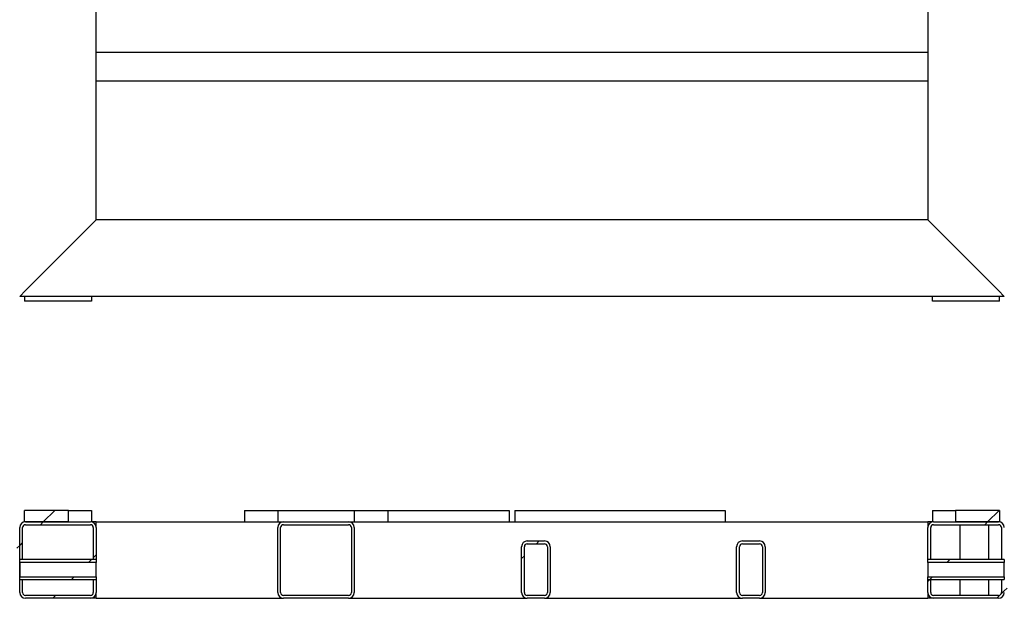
# Model space of a CAD drawing. Header units: millimetres. Extents: x 5 to 1226, y 5 to 415.
# Tile 26 of 61: x 738 to 790, y 228 to 258. Entities that reach past the tile are written whole.
import ezdxf

# ---------------------------------------------------------------- set-up
doc = ezdxf.new("R2010")
doc.units = ezdxf.units.MM
doc.header["$PDSIZE"] = -1
doc.layers.add('COTES', color=1, linetype='Continuous')
doc.layers.add('TRAIT-FINS', color=9, linetype='Continuous')
doc.layers.add('TRAIT-FORT', color=4, linetype='Continuous', lineweight=25)
doc.styles.add('SLDTEXTSTYLE0', font='TXT', dxfattribs={"width": 0.75})
doc.dimstyles.new('SLDDIMSTYLE1', dxfattribs={"dimtxt": 3, "dimasz": 2, "dimexe": 0, "dimexo": 0.0625, "dimgap": 0.75, "dimtad": 0, "dimtih": 1, "dimtoh": 1, "dimdec": 1, "dimlfac": 20, "dimrnd": 1e-09, "dimzin": 12, "dimdsep": 46, "dimtxsty": 'SLDTEXTSTYLE0', "dimsah": 1, "dimcen": 0.09, "dimadec": 0, "dimazin": 3, "dimtfac": 1, "dimtdec": 1, "dimtofl": 0, "dimtmove": 0, "dimatfit": 3, "dimfxl": 1, "dimfrac": 2, "dimtolj": 1, "dimtzin": 12, "dimarcsym": 0})
pattern_1 = [(45, (637.304, -0.184), (-13.4704, 13.4704), []), (45, (641.794, -0.184), (-13.4704, 13.4704), []), (45, (646.285, -0.184), (-13.4704, 13.4704), []), (45, (650.775, -0.184), (-13.4704, 13.4704), [])]

# ---------------------------------------------------------------- blocks, each defined once
blk = doc.blocks.new('*D490')
at = {"layer": 'COTES', "color": 0, "lineweight": -2, "transparency": 16777216}
for p, q in [((675.2, 256.504), (671.2, 256.504)), ((679.2, 255.464), (675.2, 256.504)), ((688.208, 255.464), (679.2, 255.464))]:
    blk.add_line(p, q, dxfattribs=at)
at = {"layer": 'Defpoints', "color": 0, "transparency": 16777216}
for p in [(972.569, 278.421), (671.2, 256.504), (688.271, 255.464)]:
    blk.add_point(p, dxfattribs=at)
at = {"layer": 'COTES', "color": 0, "transparency": 16777216, "insert": (666.325, 256.504), "char_height": 3, "attachment_point": 5, "style": 'SLDTEXTSTYLE0'}
blk.add_mtext('\\A1;459.1', dxfattribs=at)
blk = doc.blocks.new('*D491')
at = {"layer": 'COTES', "color": 0, "lineweight": -2, "transparency": 16777216}
for p, q in [((679.2, 252.797), (675.2, 251.694)), ((692.797, 252.797), (679.2, 252.797)), ((675.2, 251.694), (671.2, 251.694))]:
    blk.add_line(p, q, dxfattribs=at)
at = {"layer": 'Defpoints', "color": 0, "transparency": 16777216}
for p in [(972.569, 278.421), (692.859, 252.797), (671.2, 251.694)]:
    blk.add_point(p, dxfattribs=at)
at = {"layer": 'COTES', "color": 0, "transparency": 16777216, "insert": (666.325, 251.694), "char_height": 3, "attachment_point": 5, "style": 'SLDTEXTSTYLE0'}
blk.add_mtext('\\A1;512.5', dxfattribs=at)
blk = doc.blocks.new('*D492')
at = {"layer": 'COTES', "color": 0, "lineweight": -2, "transparency": 16777216}
blk.add_line((684.682, 243.996), (671.2, 243.996), dxfattribs=at)
at = {"layer": 'Defpoints', "color": 0, "transparency": 16777216}
for p in [(972.569, 278.421), (671.2, 243.996), (684.745, 243.996)]:
    blk.add_point(p, dxfattribs=at)
at = {"layer": 'COTES', "color": 0, "transparency": 16777216, "insert": (665.95, 243.996), "char_height": 3, "attachment_point": 5, "style": 'SLDTEXTSTYLE0'}
blk.add_mtext('\\A1;688.5', dxfattribs=at)
blk = doc.blocks.new('*D527')
at = {"layer": 'COTES', "color": 0, "lineweight": -2, "transparency": 16777216}
for p, q in [((704.081, 390.867), (704.081, 394.867)), ((692.859, 386.867), (704.081, 390.867)), ((692.859, 252.859), (692.859, 386.867))]:
    blk.add_line(p, q, dxfattribs=at)
at = {"layer": 'Defpoints', "color": 0, "transparency": 16777216}
for p in [(704.081, 394.867), (972.569, 278.421), (692.859, 252.797)]:
    blk.add_point(p, dxfattribs=at)
at = {"layer": 'COTES', "color": 0, "transparency": 16777216, "insert": (704.081, 401.242), "char_height": 3, "attachment_point": 5, "rotation": 90, "style": 'SLDTEXTSTYLE0'}
blk.add_mtext('\\A1;5594.2', dxfattribs=at)
blk = doc.blocks.new('*D529')
at = {"layer": 'COTES', "color": 0, "lineweight": -2, "transparency": 16777216}
for p, q in [((694.365, 390.867), (694.365, 394.867)), ((689.621, 386.867), (694.365, 390.867)), ((689.621, 256.876), (689.621, 386.867))]:
    blk.add_line(p, q, dxfattribs=at)
at = {"layer": 'Defpoints', "color": 0, "transparency": 16777216}
for p in [(694.365, 394.867), (972.569, 278.421), (689.621, 256.814)]:
    blk.add_point(p, dxfattribs=at)
at = {"layer": 'COTES', "color": 0, "transparency": 16777216, "insert": (694.365, 399.742), "char_height": 3, "attachment_point": 5, "rotation": 90, "style": 'SLDTEXTSTYLE0'}
blk.add_mtext('\\A1;5659', dxfattribs=at)

msp = doc.modelspace()

# ---------------------------------------------------------------- hatches: boundary and pattern name
at = {"layer": 'TRAIT-FINS'}
h = msp.add_hatch(dxfattribs=at)
h.set_pattern_fill('DIN 201 ACIER ET FONTE', color=256, style=0, pattern_type=2)
h.set_pattern_definition(pattern_1)
h.paths.add_polyline_path([(738.4946, 232.8061), (738.4946, 232.2061), (740.7946, 232.2061), (740.7946, 232.8061)], flags=0)
h = msp.add_hatch(dxfattribs=at)
h.set_pattern_fill('DIN 201 ACIER ET FONTE', color=256, style=0, pattern_type=2)
h.set_pattern_definition(pattern_1)
h.paths.add_polyline_path([(789.4946, 232.2061), (789.4946, 232.8061), (787.1946, 232.8061), (787.1946, 232.2061)], flags=0)
h = msp.add_hatch(dxfattribs=at)
h.set_pattern_fill('DIN 201 ACIER ET FONTE', color=256, style=0, pattern_type=2)
h.set_pattern_definition(pattern_1)
edge = h.paths.add_edge_path(flags=0)
edge.add_line((734.5446, 232.0561), (737.9446, 232.0561))
edge.add_arc((737.9446, 231.9061), 0.15, 0, 90, ccw=False)
edge.add_line((738.0946, 231.9061), (738.0946, 230.2311))
edge.add_line((738.0946, 230.2311), (738.2446, 230.2311))
edge.add_line((738.2446, 230.2311), (738.2446, 231.9061))
edge.add_arc((737.9446, 231.9061), 0.3, 0, 90)
edge.add_line((737.9446, 232.2061), (734.5446, 232.2061))
edge.add_arc((734.5446, 231.9061), 0.3, 90, 180)
edge.add_line((734.2446, 231.9061), (734.2446, 230.2311))
edge.add_line((734.2446, 230.2311), (734.3946, 230.2311))
edge.add_line((734.3946, 230.2311), (734.3946, 231.9061))
edge.add_arc((734.5446, 231.9061), 0.15, 90, 180, ccw=False)
h = msp.add_hatch(dxfattribs=at)
h.set_pattern_fill('DIN 201 ACIER ET FONTE', color=256, style=0, pattern_type=2)
h.set_pattern_definition(pattern_1)
edge = h.paths.add_edge_path(flags=0)
edge.add_line((738.3946, 230.2311), (738.3946, 231.9061))
edge.add_arc((738.5446, 231.9061), 0.15, 90, 180, ccw=False)
edge.add_line((738.5446, 232.0561), (741.9446, 232.0561))
edge.add_arc((741.9446, 231.9061), 0.15, 0, 90, ccw=False)
edge.add_line((742.0946, 231.9061), (742.0946, 230.2311))
edge.add_line((742.0946, 230.2311), (742.2446, 230.2311))
edge.add_line((742.2446, 230.2311), (742.2446, 231.9061))
edge.add_arc((741.9446, 231.9061), 0.3, 0, 90)
edge.add_line((741.9446, 232.2061), (738.5446, 232.2061))
edge.add_arc((738.5446, 231.9061), 0.3, 90, 180)
edge.add_line((738.2446, 231.9061), (738.2446, 230.2311))
edge.add_line((738.2446, 230.2311), (738.3946, 230.2311))
h = msp.add_hatch(dxfattribs=at)
h.set_pattern_fill('DIN 201 ACIER ET FONTE', color=256, style=0, pattern_type=2)
h.set_pattern_definition(pattern_1)
edge = h.paths.add_edge_path(flags=0)
edge.add_line((755.7446, 228.5061), (755.7446, 231.9061))
edge.add_arc((755.4446, 231.9061), 0.3, 0, 90)
edge.add_line((755.4446, 232.2061), (752.0446, 232.2061))
edge.add_arc((752.0446, 231.9061), 0.3, 90, 180)
edge.add_line((751.7446, 231.9061), (751.7446, 228.5061))
edge.add_arc((752.0446, 228.5061), 0.3, 180, 270)
edge.add_line((752.0446, 228.2061), (755.4446, 228.2061))
edge.add_arc((755.4446, 228.5061), 0.3, 270, 360)
edge = h.paths.add_edge_path(flags=0)
edge.add_arc((752.0446, 231.9061), 0.15, 90, 180, ccw=False)
edge.add_line((752.0446, 232.0561), (755.4446, 232.0561))
edge.add_arc((755.4446, 231.9061), 0.15, 0, 90, ccw=False)
edge.add_line((755.5946, 231.9061), (755.5946, 228.5061))
edge.add_arc((755.4446, 228.5061), 0.15, 270, 360, ccw=False)
edge.add_line((755.4446, 228.3561), (752.0446, 228.3561))
edge.add_arc((752.0446, 228.5061), 0.15, 180, 270, ccw=False)
edge.add_line((751.8946, 228.5061), (751.8946, 231.9061))
h = msp.add_hatch(dxfattribs=at)
h.set_pattern_fill('DIN 201 ACIER ET FONTE', color=256, style=0, pattern_type=2)
h.set_pattern_definition(pattern_1)
edge = h.paths.add_edge_path(flags=0)
edge.add_line((786.0446, 232.0561), (789.4446, 232.0561))
edge.add_arc((789.4446, 231.9061), 0.15, 0, 90, ccw=False)
edge.add_line((789.5946, 231.9061), (789.5946, 230.2311))
edge.add_line((789.5946, 230.2311), (789.7446, 230.2311))
edge.add_line((789.7446, 230.2311), (789.7446, 231.9061))
edge.add_arc((789.4446, 231.9061), 0.3, 0, 90)
edge.add_line((789.4446, 232.2061), (786.0446, 232.2061))
edge.add_arc((786.0446, 231.9061), 0.3, 90, 180)
edge.add_line((785.7446, 231.9061), (785.7446, 230.2311))
edge.add_line((785.7446, 230.2311), (785.8946, 230.2311))
edge.add_line((785.8946, 230.2311), (785.8946, 231.9061))
edge.add_arc((786.0446, 231.9061), 0.15, 90, 180, ccw=False)
h = msp.add_hatch(dxfattribs=at)
h.set_pattern_fill('DIN 201 ACIER ET FONTE', color=256, style=0, pattern_type=2)
h.set_pattern_definition(pattern_1)
edge = h.paths.add_edge_path(flags=0)
edge.add_line((790.0446, 232.0561), (793.4446, 232.0561))
edge.add_arc((793.4446, 231.9061), 0.15, 0, 90, ccw=False)
edge.add_line((793.5946, 231.9061), (793.5946, 230.2311))
edge.add_line((793.5946, 230.2311), (793.7446, 230.2311))
edge.add_line((793.7446, 230.2311), (793.7446, 231.9061))
edge.add_arc((793.4446, 231.9061), 0.3, 0, 90)
edge.add_line((793.4446, 232.2061), (790.0446, 232.2061))
edge.add_arc((790.0446, 231.9061), 0.3, 90, 180)
edge.add_line((789.7446, 231.9061), (789.7446, 230.2311))
edge.add_line((789.7446, 230.2311), (789.8946, 230.2311))
edge.add_line((789.8946, 230.2311), (789.8946, 231.9061))
edge.add_arc((790.0446, 231.9061), 0.15, 90, 180, ccw=False)
h = msp.add_hatch(dxfattribs=at)
h.set_pattern_fill('DIN 201 ACIER ET FONTE', color=256, style=0, pattern_type=2)
h.set_pattern_definition(pattern_1)
edge = h.paths.add_edge_path(flags=0)
edge.add_line((765.9946, 228.5061), (765.9946, 230.9061))
edge.add_arc((765.6946, 230.9061), 0.3, 0, 90)
edge.add_line((765.6946, 231.2061), (764.7946, 231.2061))
edge.add_arc((764.7946, 230.9061), 0.3, 90, 180)
edge.add_line((764.4946, 230.9061), (764.4946, 228.5061))
edge.add_arc((764.7946, 228.5061), 0.3, 180, 270)
edge.add_line((764.7946, 228.2061), (765.6946, 228.2061))
edge.add_arc((765.6946, 228.5061), 0.3, 270, 360)
edge = h.paths.add_edge_path(flags=0)
edge.add_arc((764.7946, 228.5061), 0.15, 180, 270, ccw=False)
edge.add_line((764.6446, 228.5061), (764.6446, 230.9061))
edge.add_arc((764.7946, 230.9061), 0.15, 90, 180, ccw=False)
edge.add_line((764.7946, 231.0561), (765.6946, 231.0561))
edge.add_arc((765.6946, 230.9061), 0.15, 0, 90, ccw=False)
edge.add_line((765.8446, 230.9061), (765.8446, 228.5061))
edge.add_arc((765.6946, 228.5061), 0.15, 270, 360, ccw=False)
edge.add_line((765.6946, 228.3561), (764.7946, 228.3561))
h = msp.add_hatch(dxfattribs=at)
h.set_pattern_fill('DIN 201 ACIER ET FONTE', color=256, style=0, pattern_type=2)
h.set_pattern_definition(pattern_1)
edge = h.paths.add_edge_path(flags=0)
edge.add_line((777.2446, 228.5061), (777.2446, 230.9061))
edge.add_arc((776.9446, 230.9061), 0.3, 0, 90)
edge.add_line((776.9446, 231.2061), (776.0446, 231.2061))
edge.add_arc((776.0446, 230.9061), 0.3, 90, 180)
edge.add_line((775.7446, 230.9061), (775.7446, 228.5061))
edge.add_arc((776.0446, 228.5061), 0.3, 180, 270)
edge.add_line((776.0446, 228.2061), (776.9446, 228.2061))
edge.add_arc((776.9446, 228.5061), 0.3, 270, 360)
edge = h.paths.add_edge_path(flags=0)
edge.add_arc((776.0446, 228.5061), 0.15, 180, 270, ccw=False)
edge.add_line((775.8946, 228.5061), (775.8946, 230.9061))
edge.add_arc((776.0446, 230.9061), 0.15, 90, 180, ccw=False)
edge.add_line((776.0446, 231.0561), (776.9446, 231.0561))
edge.add_arc((776.9446, 230.9061), 0.15, 0, 90, ccw=False)
edge.add_line((777.0946, 230.9061), (777.0946, 228.5061))
edge.add_arc((776.9446, 228.5061), 0.15, 270, 360, ccw=False)
edge.add_line((776.9446, 228.3561), (776.0446, 228.3561))
h = msp.add_hatch(dxfattribs=at)
h.set_pattern_fill('DIN 201 ACIER ET FONTE', color=256, style=0, pattern_type=2)
h.set_pattern_definition(pattern_1)
h.paths.add_polyline_path([(738.2451, 230.0811), (742.2446, 230.0811), (742.2446, 230.2311), (738.2451, 230.2311)], flags=0)
h = msp.add_hatch(dxfattribs=at)
h.set_pattern_fill('DIN 201 ACIER ET FONTE', color=256, style=0, pattern_type=2)
h.set_pattern_definition(pattern_1)
h.paths.add_polyline_path([(785.7446, 230.0811), (789.7441, 230.0811), (789.7441, 230.2311), (785.7446, 230.2311)], flags=0)
h = msp.add_hatch(dxfattribs=at)
h.set_pattern_fill('DIN 201 ACIER ET FONTE', color=256, style=0, pattern_type=2)
h.set_pattern_definition(pattern_1)
edge = h.paths.add_edge_path(flags=0)
edge.add_arc((734.5446, 228.5061), 0.3, 180, 270)
edge.add_line((734.5446, 228.2061), (737.9446, 228.2061))
edge.add_arc((737.9446, 228.5061), 0.3, 270, 360)
edge.add_line((738.2446, 228.5061), (738.2446, 229.1811))
edge.add_line((738.2446, 229.1811), (738.0946, 229.1811))
edge.add_line((738.0946, 229.1811), (738.0946, 228.5061))
edge.add_arc((737.9446, 228.5061), 0.15, 270, 360, ccw=False)
edge.add_line((737.9446, 228.3561), (734.5446, 228.3561))
edge.add_arc((734.5446, 228.5061), 0.15, 180, 270, ccw=False)
edge.add_line((734.3946, 228.5061), (734.3946, 229.1811))
edge.add_line((734.3946, 229.1811), (734.2446, 229.1811))
edge.add_line((734.2446, 229.1811), (734.2446, 228.5061))
h = msp.add_hatch(dxfattribs=at)
h.set_pattern_fill('DIN 201 ACIER ET FONTE', color=256, style=0, pattern_type=2)
h.set_pattern_definition(pattern_1)
edge = h.paths.add_edge_path(flags=0)
edge.add_arc((741.9446, 228.5061), 0.3, 270, 360)
edge.add_line((742.2446, 228.5061), (742.2446, 229.1811))
edge.add_line((742.2446, 229.1811), (742.0946, 229.1811))
edge.add_line((742.0946, 229.1811), (742.0946, 228.5061))
edge.add_arc((741.9446, 228.5061), 0.15, 270, 360, ccw=False)
edge.add_line((741.9446, 228.3561), (738.5446, 228.3561))
edge.add_arc((738.5446, 228.5061), 0.15, 180, 270, ccw=False)
edge.add_line((738.3946, 228.5061), (738.3946, 229.1811))
edge.add_line((738.3946, 229.1811), (738.2446, 229.1811))
edge.add_line((738.2446, 229.1811), (738.2446, 228.5061))
edge.add_arc((738.5446, 228.5061), 0.3, 180, 270)
edge.add_line((738.5446, 228.2061), (741.9446, 228.2061))
h = msp.add_hatch(dxfattribs=at)
h.set_pattern_fill('DIN 201 ACIER ET FONTE', color=256, style=0, pattern_type=2)
h.set_pattern_definition(pattern_1)
h.paths.add_polyline_path([(742.2446, 229.3311), (738.2451, 229.3311), (738.2451, 229.1811), (742.2446, 229.1811)], flags=0)
h = msp.add_hatch(dxfattribs=at)
h.set_pattern_fill('DIN 201 ACIER ET FONTE', color=256, style=0, pattern_type=2)
h.set_pattern_definition(pattern_1)
edge = h.paths.add_edge_path(flags=0)
edge.add_arc((786.0446, 228.5061), 0.3, 180, 270)
edge.add_line((786.0446, 228.2061), (789.4446, 228.2061))
edge.add_arc((789.4446, 228.5061), 0.3, 270, 360)
edge.add_line((789.7446, 228.5061), (789.7446, 229.1811))
edge.add_line((789.7446, 229.1811), (789.5946, 229.1811))
edge.add_line((789.5946, 229.1811), (789.5946, 228.5061))
edge.add_arc((789.4446, 228.5061), 0.15, 270, 360, ccw=False)
edge.add_line((789.4446, 228.3561), (786.0446, 228.3561))
edge.add_arc((786.0446, 228.5061), 0.15, 180, 270, ccw=False)
edge.add_line((785.8946, 228.5061), (785.8946, 229.1811))
edge.add_line((785.8946, 229.1811), (785.7446, 229.1811))
edge.add_line((785.7446, 229.1811), (785.7446, 228.5061))
h = msp.add_hatch(dxfattribs=at)
h.set_pattern_fill('DIN 201 ACIER ET FONTE', color=256, style=0, pattern_type=2)
h.set_pattern_definition(pattern_1)
h.paths.add_polyline_path([(789.7441, 229.3311), (785.7446, 229.3311), (785.7446, 229.1811), (789.7441, 229.1811)], flags=0)
h = msp.add_hatch(dxfattribs=at)
h.set_pattern_fill('DIN 201 ACIER ET FONTE', color=256, style=0, pattern_type=2)
h.set_pattern_definition(pattern_1)
edge = h.paths.add_edge_path(flags=0)
edge.add_arc((790.0446, 228.5061), 0.3, 180, 270)
edge.add_line((790.0446, 228.2061), (793.4446, 228.2061))
edge.add_arc((793.4446, 228.5061), 0.3, 270, 360)
edge.add_line((793.7446, 228.5061), (793.7446, 229.1811))
edge.add_line((793.7446, 229.1811), (793.5946, 229.1811))
edge.add_line((793.5946, 229.1811), (793.5946, 228.5061))
edge.add_arc((793.4446, 228.5061), 0.15, 270, 360, ccw=False)
edge.add_line((793.4446, 228.3561), (790.0446, 228.3561))
edge.add_arc((790.0446, 228.5061), 0.15, 180, 270, ccw=False)
edge.add_line((789.8946, 228.5061), (789.8946, 229.1811))
edge.add_line((789.8946, 229.1811), (789.7446, 229.1811))
edge.add_line((789.7446, 229.1811), (789.7446, 228.5061))

# ---------------------------------------------------------------- linework, layer by layer
at = {"layer": 'TRAIT-FORT', "lineweight": 25}
for p, q in [((742.2446, 256.7459), (742.2446, 264.2459)), ((785.7446, 264.2459), (785.7446, 256.7459)), ((785.7446, 256.7459), (742.2446, 256.7459)), ((742.2446, 256.4459), (742.2446, 256.7459)), ((785.7446, 256.7459), (785.7446, 256.4459)), ((742.2446, 255.5459), (742.2446, 256.4459)), ((785.7446, 256.4459), (785.7446, 255.5459)), ((742.2446, 255.2459), (742.2446, 255.5459)), ((785.7446, 255.5459), (785.7446, 255.2459)), ((742.2446, 247.9959), (742.2446, 255.2459)), ((785.7446, 255.2459), (742.2446, 255.2459)), ((785.7446, 255.2459), (785.7446, 247.9959)), ((741.9446, 247.6959), (742.2446, 247.9959)), ((742.2446, 247.9959), (741.9446, 247.6959)), ((785.7446, 247.9959), (742.2446, 247.9959)), ((785.7446, 247.9959), (786.0446, 247.6959)), ((786.0446, 247.6959), (785.7446, 247.9959)), ((738.5446, 244.2959), (741.9446, 247.6959)), ((786.0446, 247.6959), (789.4446, 244.2959)), ((738.2446, 243.9959), (738.5446, 244.2959)), ((738.5446, 244.2959), (738.2446, 243.9959)), ((789.4446, 244.2959), (789.7446, 243.9959)), ((789.7446, 243.9959), (789.4446, 244.2959)), ((789.7446, 243.9959), (738.2446, 243.9959)), ((738.4946, 243.9959), (738.4946, 243.7459)), ((741.9946, 243.7459), (738.4946, 243.7459)), ((741.9946, 243.9959), (741.9946, 243.7459)), ((785.9946, 243.7459), (785.9946, 243.9959)), ((789.4946, 243.7459), (785.9946, 243.7459)), ((789.4946, 243.7459), (789.4946, 243.9959)), ((740.7946, 232.8061), (738.4946, 232.8061)), ((738.4946, 232.2061), (738.4946, 232.8061)), ((740.7946, 232.2061), (740.7946, 232.8061)), ((740.7946, 232.8061), (741.9946, 232.8061)), ((741.9946, 232.8061), (741.9946, 232.2061)), ((749.9946, 232.8061), (749.9946, 232.2061)), ((749.9946, 232.8061), (751.7446, 232.8061)), ((751.7446, 232.8061), (755.7446, 232.8061)), ((751.7446, 232.8061), (751.7446, 232.2061)), ((755.7446, 232.8061), (757.4946, 232.8061)), ((755.7446, 232.8061), (755.7446, 232.2061)), ((757.4946, 232.8061), (757.4946, 232.2061)), ((757.4946, 232.8061), (763.8446, 232.8061)), ((763.8446, 232.8061), (763.8446, 232.2061)), ((764.1446, 232.8061), (775.1446, 232.8061)), ((764.1446, 232.8061), (764.1446, 232.2061)), ((775.1446, 232.8061), (775.1446, 232.2061)), ((785.9946, 232.8061), (785.9946, 232.2061)), ((785.9946, 232.8061), (787.1946, 232.8061)), ((787.1946, 232.8061), (787.1946, 232.2061)), ((789.4946, 232.8061), (787.1946, 232.8061)), ((789.4946, 232.8061), (789.4946, 232.2061)), ((738.2446, 230.2311), (738.2446, 231.9061)), ((738.3946, 230.2311), (738.3946, 231.9061)), ((740.7946, 232.2061), (738.4946, 232.2061)), ((738.5446, 232.2061), (741.9446, 232.2061)), ((738.5446, 232.0561), (741.9446, 232.0561)), ((742.2446, 232.2061), (741.9946, 232.2061)), ((742.0946, 231.9061), (742.0946, 230.2311)), ((742.2446, 232.2061), (749.9946, 232.2061)), ((742.2446, 231.9061), (742.2446, 232.2061)), ((742.2446, 231.9061), (742.2446, 230.2311)), ((749.9946, 232.2061), (751.7446, 232.2061)), ((751.7446, 232.2061), (752.0446, 232.2061)), ((751.7446, 228.5061), (751.7446, 231.9061)), ((751.8946, 228.5061), (751.8946, 231.9061)), ((752.0446, 232.2061), (755.4446, 232.2061)), ((752.0446, 232.0561), (755.4446, 232.0561)), ((755.4446, 232.2061), (755.7446, 232.2061)), ((755.5946, 231.9061), (755.5946, 228.5061)), ((755.7446, 232.2061), (757.4946, 232.2061)), ((755.7446, 231.9061), (755.7446, 228.5061)), ((757.4946, 232.2061), (764.1446, 232.2061)), ((764.1446, 232.2061), (775.1446, 232.2061)), ((775.1446, 232.2061), (785.7446, 232.2061)), ((785.7446, 232.2061), (785.7446, 231.9061)), ((785.9946, 232.2061), (785.7446, 232.2061)), ((785.7446, 230.2311), (785.7446, 231.9061)), ((785.8946, 230.2311), (785.8946, 231.9061)), ((786.0446, 232.2061), (789.4446, 232.2061)), ((786.0446, 232.0561), (789.4446, 232.0561)), ((789.4946, 232.2061), (787.1946, 232.2061)), ((787.4267, 232.0561), (787.4267, 230.2311)), ((788.9267, 230.2311), (788.9267, 232.0561)), ((789.5946, 231.9061), (789.5946, 230.2311)), ((764.4946, 228.5061), (764.4946, 230.9061)), ((764.6446, 228.5061), (764.6446, 230.9061)), ((764.7946, 231.2061), (765.6946, 231.2061)), ((764.7946, 231.0561), (765.6946, 231.0561)), ((765.8446, 230.9061), (765.8446, 228.5061)), ((765.9946, 230.9061), (765.9946, 228.5061)), ((775.7446, 228.5061), (775.7446, 230.9061)), ((775.8946, 228.5061), (775.8946, 230.9061)), ((776.0446, 231.2061), (776.9446, 231.2061)), ((776.0446, 231.0561), (776.9446, 231.0561)), ((777.0946, 230.9061), (777.0946, 228.5061)), ((777.2446, 230.9061), (777.2446, 228.5061)), ((738.3946, 230.2311), (738.2446, 230.2311)), ((738.2446, 229.1811), (738.2446, 230.2311)), ((742.2446, 230.2311), (738.2451, 230.2311)), ((738.2451, 230.0811), (738.2451, 230.2311)), ((742.2446, 230.2311), (742.0946, 230.2311)), ((742.2446, 230.2311), (742.2446, 230.0811)), ((785.8946, 230.2311), (785.7446, 230.2311)), ((789.7441, 230.2311), (785.7446, 230.2311)), ((785.7446, 230.0811), (785.7446, 230.2311)), ((789.7446, 230.2311), (789.5946, 230.2311)), ((789.7441, 230.2311), (789.7441, 230.0811)), ((742.2446, 230.0811), (738.2451, 230.0811)), ((738.2451, 230.0811), (738.2451, 229.3311)), ((742.2446, 229.3311), (742.2446, 230.0811)), ((789.7441, 230.0811), (785.7446, 230.0811)), ((785.7446, 230.0811), (785.7446, 229.3311)), ((789.7441, 229.3311), (789.7441, 230.0811)), ((738.2446, 229.1811), (738.3946, 229.1811)), ((738.2446, 228.5061), (738.2446, 229.1811)), ((738.2451, 229.3311), (742.2446, 229.3311)), ((738.2451, 229.1811), (738.2451, 229.3311)), ((738.2451, 229.1811), (742.2446, 229.1811)), ((738.3946, 228.5061), (738.3946, 229.1811)), ((742.0946, 229.1811), (742.2446, 229.1811)), ((742.0946, 229.1811), (742.0946, 228.5061)), ((742.2446, 229.3311), (742.2446, 229.1811)), ((742.2446, 229.1811), (742.2446, 228.5061)), ((785.7446, 229.3311), (789.7441, 229.3311)), ((785.7446, 229.1811), (785.7446, 229.3311)), ((785.7446, 229.1811), (785.8946, 229.1811)), ((785.7446, 228.5061), (785.7446, 229.1811)), ((785.7446, 229.1811), (789.7441, 229.1811)), ((785.8946, 228.5061), (785.8946, 229.1811)), ((787.4267, 229.1811), (787.4267, 228.3561)), ((788.9267, 228.3561), (788.9267, 229.1811)), ((789.5946, 229.1811), (789.7446, 229.1811)), ((789.5946, 229.1811), (789.5946, 228.5061)), ((789.7441, 229.3311), (789.7441, 229.1811)), ((741.9446, 228.3561), (738.5446, 228.3561)), ((741.9446, 228.2061), (738.5446, 228.2061)), ((742.2446, 228.2061), (741.9446, 228.2061)), ((742.2446, 228.2061), (742.2446, 228.5061)), ((742.2446, 228.2061), (752.0446, 228.2061)), ((755.4446, 228.3561), (752.0446, 228.3561)), ((755.4446, 228.2061), (752.0446, 228.2061)), ((755.4446, 228.2061), (764.7946, 228.2061)), ((765.6946, 228.3561), (764.7946, 228.3561)), ((765.6946, 228.2061), (764.7946, 228.2061)), ((765.6946, 228.2061), (776.0446, 228.2061)), ((776.9446, 228.3561), (776.0446, 228.3561)), ((776.9446, 228.2061), (776.0446, 228.2061)), ((776.9446, 228.2061), (785.7446, 228.2061)), ((785.7446, 228.5061), (785.7446, 228.2061)), ((786.0446, 228.2061), (785.7446, 228.2061)), ((789.4446, 228.3561), (786.0446, 228.3561)), ((789.4446, 228.2061), (786.0446, 228.2061))]:
    msp.add_line(p, q, dxfattribs=at)
for centre, radius, start, end in [((738.5446, 231.9061), 0.3, 90, 180), ((738.5446, 231.9061), 0.15, 90, 180), ((741.9446, 231.9061), 0.3, 0, 90), ((741.9446, 231.9061), 0.15, 0, 90), ((752.0446, 231.9061), 0.3, 90, 180), ((752.0446, 231.9061), 0.15, 90, 180), ((755.4446, 231.9061), 0.3, 0, 90), ((755.4446, 231.9061), 0.15, 0, 90), ((786.0446, 231.9061), 0.3, 90, 180), ((786.0446, 231.9061), 0.15, 90, 180), ((789.4446, 231.9061), 0.3, 0, 90), ((789.4446, 231.9061), 0.15, 0, 90), ((764.7946, 230.9061), 0.3, 90, 180), ((764.7946, 230.9061), 0.15, 90, 180), ((765.6946, 230.9061), 0.3, 0, 90), ((765.6946, 230.9061), 0.15, 0, 90), ((776.0446, 230.9061), 0.3, 90, 180), ((776.0446, 230.9061), 0.15, 90, 180), ((776.9446, 230.9061), 0.3, 0, 90), ((776.9446, 230.9061), 0.15, 0, 90), ((738.5446, 228.5061), 0.3, 180, 270), ((738.5446, 228.5061), 0.15, 180, 270), ((741.9446, 228.5061), 0.15, 270, 0), ((741.9446, 228.5061), 0.3, 270, 0), ((752.0446, 228.5061), 0.3, 180, 270), ((752.0446, 228.5061), 0.15, 180, 270), ((755.4446, 228.5061), 0.15, 270, 0), ((755.4446, 228.5061), 0.3, 270, 0), ((764.7946, 228.5061), 0.3, 180, 270), ((764.7946, 228.5061), 0.15, 180, 270), ((765.6946, 228.5061), 0.3, 270, 0), ((765.6946, 228.5061), 0.15, 270, 0), ((776.0446, 228.5061), 0.3, 180, 270), ((776.0446, 228.5061), 0.15, 180, 270), ((776.9446, 228.5061), 0.3, 270, 0), ((776.9446, 228.5061), 0.15, 270, 0), ((786.0446, 228.5061), 0.3, 180, 270), ((786.0446, 228.5061), 0.15, 180, 270), ((789.4446, 228.5061), 0.15, 270, 0), ((789.4446, 228.5061), 0.3, 270, 0)]:
    msp.add_arc(centre, radius, start, end, dxfattribs=at)

# ---------------------------------------------------------------- dimensions: what is measured, and where the dimension line sits
at = {"layer": 'COTES'}
for feature_location, offset, dtype, picture, middle in [((692.8591, 252.797), (11.2222, 142.0704), 1, '*D527', (704.0814, 401.2424)), ((689.6207, 256.8139), (4.7441, 138.0535), 1, '*D529', (694.3648, 399.7424)), ((684.7446, 243.9959), (-13.5451, 0), 0, '*D492', (665.9495, 243.9959)), ((688.2707, 255.4639), (-17.0712, 1.0401), 0, '*D490', (666.3245, 256.504)), ((692.8591, 252.797), (-21.6596, -1.1031), 0, '*D491', (666.3245, 251.6939))]:
    dim = msp.add_ordinate_dim(feature_location=feature_location, offset=offset, dtype=dtype, origin=(972.5686, 278.4211), dimstyle='SLDDIMSTYLE1', dxfattribs=at)
    dim.commit()
    dim.dimension.update_dxf_attribs({"geometry": picture, "text_midpoint": middle})

doc.saveas('drawing.dxf')
